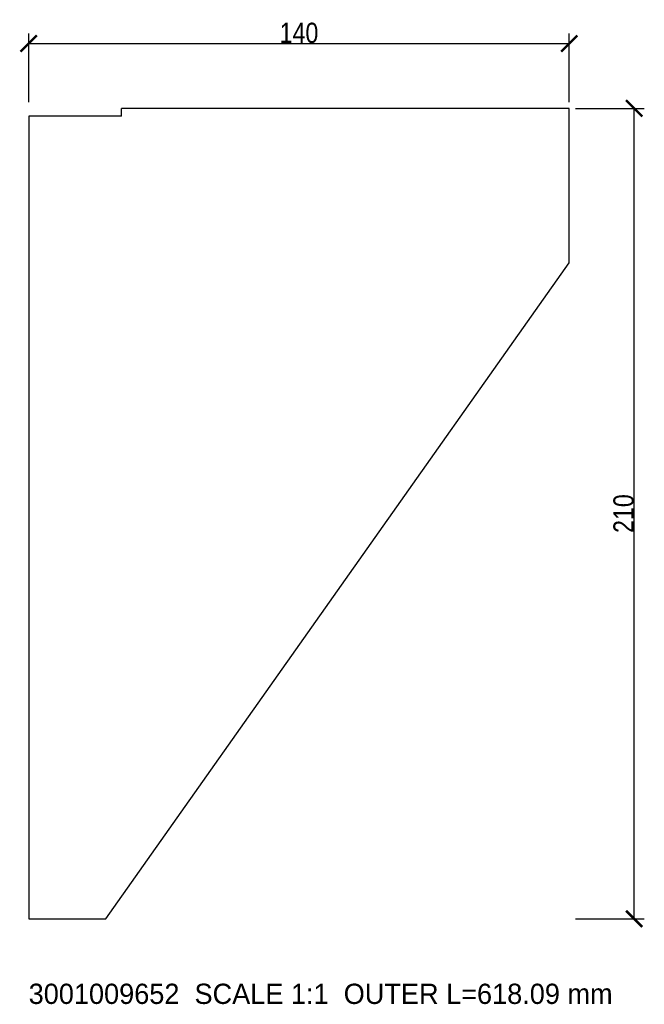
# Model space of a CAD drawing. Header units: millimetres. Extents: x -2 to 159, y -22 to 233.
import ezdxf

# ---------------------------------------------------------------- set-up
doc = ezdxf.new("R2010")
doc.units = ezdxf.units.MM
for name, color, linetype in [('ANNOTATION', 3, 'Continuous'), ('CUT_CONTOUR', 7, 'Continuous'), ('DIMENSIONS', 6, 'Continuous')]:
    doc.layers.add(name, color=color, linetype=linetype)
doc.styles.add('OpenSansCondensed-Light', font='OpenSansCondensed-Light.ttf')
doc.dimstyles.new('EZDXF', dxfattribs={"dimtxt": 0.25, "dimasz": 0.175, "dimexe": 0.375, "dimexo": 0.125, "dimgap": 0.1, "dimtad": 1, "dimlfac": 100, "dimzin": 12, "dimdsep": 46, "dimtxsty": 'OpenSansCondensed-Light', "dimblk": 'ARCHTICK', "dimcen": 2.5, "dimazin": 3, "dimtfac": 0.5, "dimtmove": 2, "dimatfit": 3})

# ---------------------------------------------------------------- blocks, each defined once
blk = doc.blocks.new('_ARCHTICK')
at = {"color": 0, "linetype": 'BYBLOCK', "const_width": 0.15}
blk.add_lwpolyline([(-0.5, -0.5), (0.5, 0.5)], dxfattribs=at)

msp = doc.modelspace()

# ---------------------------------------------------------------- linework, layer by layer
at = {"layer": 'CUT_CONTOUR'}
for p, q in [((24, 208), (24, 210)), ((140, 210), (24, 210)), ((140, 170), (140, 210)), ((0, 208), (0, 0)), ((24, 208), (0, 208)), ((20, 0), (140, 170)), ((0, 0), (20, 0))]:
    msp.add_line(p, q, dxfattribs=at)

# ---------------------------------------------------------------- texts
at = {"layer": 'ANNOTATION'}
msp.add_text('3001009652  SCALE 1:1  OUTER L=618.09 mm', height=5.25, dxfattribs=at).set_placement((0, -22.05))

# ---------------------------------------------------------------- dimensions: what is measured, and where the dimension line sits
at = {"layer": 'DIMENSIONS'}
msp.add_linear_dim(base=(0, 226.8), p1=(0, 210), p2=(140, 210), dimstyle='EZDXF', override={"dimtxt": 5.25, "dimasz": 4.2, "dimexe": 2.625, "dimexo": 1.575, "dimdec": 2, "dimlfac": 1}, dxfattribs=at).render()
msp.add_linear_dim(base=(156.8, 0), p1=(140, 0), p2=(140, 210), angle=90, dimstyle='EZDXF', override={"dimtxt": 5.25, "dimasz": 4.2, "dimexe": 2.625, "dimexo": 1.575, "dimdec": 2, "dimlfac": 1}, dxfattribs=at).render()

doc.saveas('drawing.dxf')
